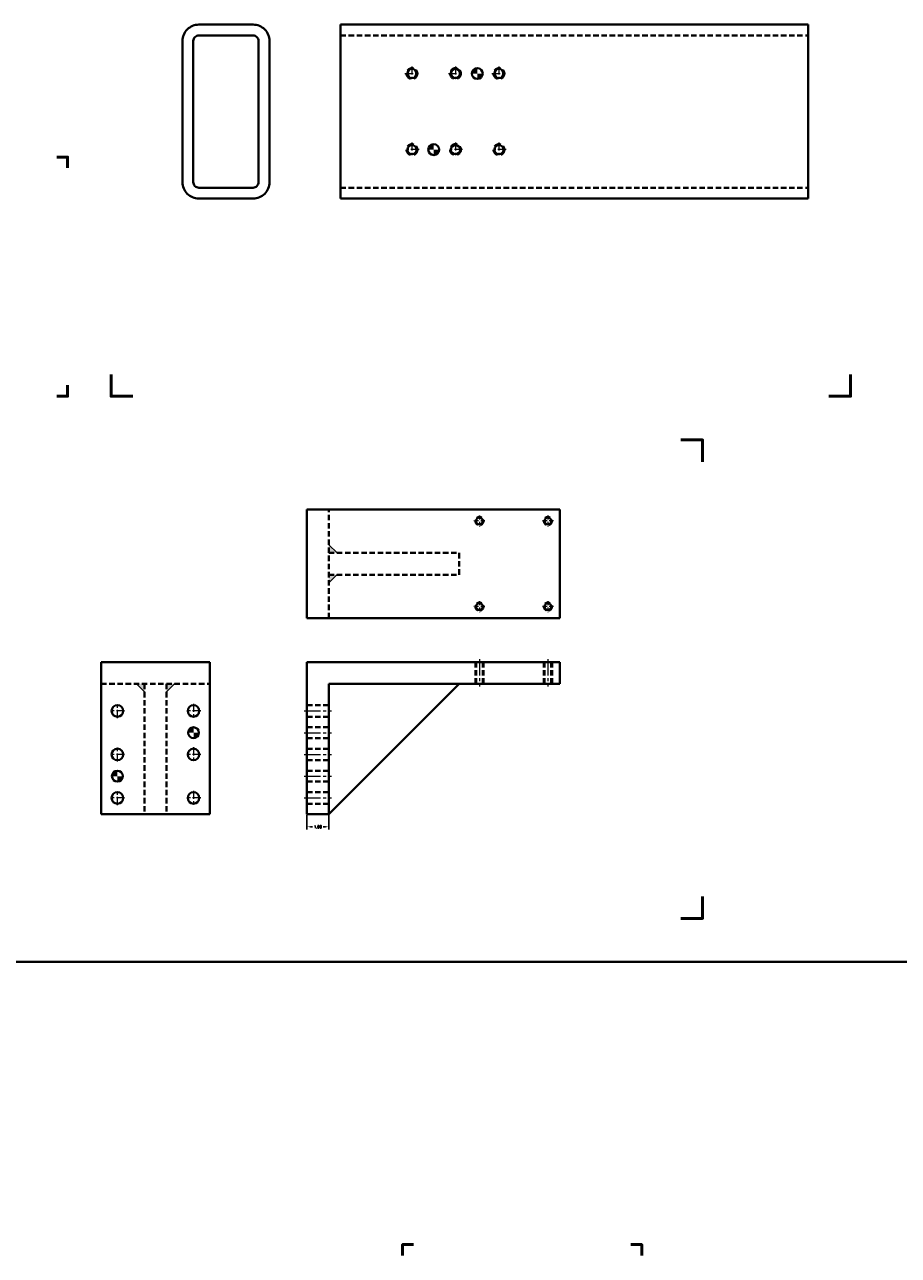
# Model space of a CAD drawing. Header units: inches. Extents: x 0 to 248, y 0 to 191.
# Tile 17 of 41: x 108 to 149, y 56 to 113. Entities that reach past the tile are written whole.
import ezdxf

# ---------------------------------------------------------------- set-up
doc = ezdxf.new("R2010")
doc.units = ezdxf.units.IN
doc.header["$MEASUREMENT"] = 0
doc.linetypes.add('CENTER2', pattern=[1.125, 0.75, -0.125, 0.125, -0.125])
doc.linetypes.add('HIDDEN', pattern=[0.375, 0.25, -0.125])
doc.layers.get('0').update_dxf_attribs({"lineweight": 40})
for name, color, linetype, lineweight in [('BORDER', 7, 'Continuous', 50), ('CENTER', 1, 'CENTER2', 20), ('DIM', 3, 'Continuous', 25), ('Shade-40', 7, 'Continuous', 25)]:
    doc.layers.add(name, color=color, linetype=linetype, lineweight=lineweight)
doc.styles.add('ROMANS', font='romans.shx')
doc.dimstyles.new('2 Place', dxfattribs={"dimtxt": 0.125, "dimasz": 0.15625, "dimexe": 0.125, "dimexo": 0.03125, "dimgap": 0.0625, "dimtad": 0, "dimtih": 1, "dimtoh": 1, "dimzin": 4, "dimdsep": 46, "dimtxsty": 'ROMANS', "dimcen": 0, "dimazin": 1, "dimtfac": 1, "dimtofl": 0, "dimtmove": 0, "dimatfit": 3, "dimfxl": 1, "dimtolj": 1, "dimtzin": 0, "dimarcsym": 0})

# ---------------------------------------------------------------- blocks, each defined once
blk = doc.blocks.new('*D16')
at = {"layer": 'Defpoints', "color": 0, "transparency": 16777216}
for p in [(121.408, 76.789), (122.408, 76.789), (122.408, 76.211)]:
    blk.add_point(p, dxfattribs=at)
at = {"layer": 'DIM', "color": 0, "lineweight": -2, "transparency": 16777216}
for p, q in [((121.408, 76.758), (121.408, 76.086)), ((122.408, 76.758), (122.408, 76.086)), ((121.564, 76.211), (121.664, 76.211)), ((122.252, 76.211), (122.152, 76.211))]:
    blk.add_line(p, q, dxfattribs=at)
at = {"layer": 'DIM', "color": 0, "transparency": 16777216}
for points in [[(121.564, 76.237), (121.564, 76.185), (121.408, 76.211)], [(122.252, 76.237), (122.252, 76.185), (122.408, 76.211)]]:
    blk.add_solid(points, dxfattribs=at)
at = {"layer": 'DIM', "color": 0, "transparency": 16777216, "insert": (121.908, 76.211), "char_height": 0.125, "attachment_point": 5, "style": 'ROMANS'}
blk.add_mtext('\\A1;1.00', dxfattribs=at)

msp = doc.modelspace()

# ---------------------------------------------------------------- hatches: boundary and pattern name
at = {"layer": 'Shade-40'}
h = msp.add_hatch(color=256, dxfattribs=at)
h.paths.add_polyline_path([(122.783, 87.806), (122.408, 87.806), (122.408, 87.431)])
h.paths.add_polyline_path([(122.408, 89.181), (122.408, 88.806), (122.783, 88.806), (122.783, 88.817)])
h = msp.add_hatch(color=256, dxfattribs=at)
h.paths.add_polyline_path([(113.942, 82.789), (113.567, 82.789), (113.942, 82.414)])
h.paths.add_polyline_path([(114.942, 82.414), (115.317, 82.789), (114.942, 82.789)])

# ---------------------------------------------------------------- linework, layer by layer
for p, q in [((122.949, 113.104), (122.949, 105.104)), ((144.449, 113.104), (122.949, 113.104)), ((144.449, 113.104), (144.449, 105.104)), ((122.949, 105.104), (144.449, 105.104)), ((121.408, 90.806), (133.033, 90.806)), ((121.408, 85.806), (121.408, 90.806)), ((133.033, 90.806), (133.033, 85.806)), ((133.033, 85.806), (121.408, 85.806)), ((111.942, 76.789), (111.942, 83.789)), ((111.942, 83.789), (116.942, 83.789)), ((116.942, 83.789), (116.942, 76.789)), ((121.408, 76.789), (121.408, 83.789)), ((121.408, 83.789), (133.033, 83.789)), ((133.033, 83.789), (133.033, 82.789)), ((133.033, 82.789), (122.408, 82.789)), ((122.408, 82.789), (122.408, 76.789)), ((122.408, 76.789), (128.408, 82.789)), ((116.942, 76.789), (111.942, 76.789)), ((122.408, 76.789), (121.408, 76.789)), ((0, 70), (239.763, 70))]:
    msp.add_line(p, q)
at = {"linetype": 'HIDDEN'}
for p, q in [((122.949, 112.604), (144.449, 112.604)), ((122.949, 105.604), (144.449, 105.604)), ((122.408, 85.806), (122.408, 90.806)), ((122.408, 88.806), (128.408, 88.806)), ((128.408, 87.806), (128.408, 88.806)), ((122.408, 87.806), (128.408, 87.806)), ((129.149, 83.789), (129.149, 82.789)), ((129.18, 83.789), (129.18, 82.789)), ((129.493, 83.789), (129.493, 82.789)), ((129.524, 83.789), (129.524, 82.789)), ((132.299, 83.789), (132.299, 82.789)), ((132.33, 83.789), (132.33, 82.789)), ((132.642, 83.789), (132.642, 82.789)), ((132.674, 83.789), (132.674, 82.789)), ((111.942, 82.789), (116.942, 82.789)), ((113.942, 82.789), (113.942, 76.789)), ((114.942, 82.789), (114.942, 76.789)), ((121.408, 81.805), (122.408, 81.805)), ((121.408, 81.274), (122.408, 81.274)), ((121.408, 80.789), (122.408, 80.789)), ((121.408, 80.289), (122.408, 80.289)), ((121.408, 79.792), (122.408, 79.789)), ((121.408, 79.274), (122.408, 79.274)), ((121.408, 78.789), (122.408, 78.789)), ((121.408, 78.289), (122.408, 78.289)), ((121.408, 77.805), (122.408, 77.805)), ((121.408, 77.274), (122.408, 77.274))]:
    msp.add_line(p, q, dxfattribs=at)
for points in [[(115.682, 105.854, 0.414214), (116.432, 105.104), (118.932, 105.104, 0.414214), (119.682, 105.854), (119.682, 112.354, 0.414214), (118.932, 113.104), (116.432, 113.104, 0.414214), (115.682, 112.354)], [(116.182, 105.854, 0.414214), (116.432, 105.604), (118.932, 105.604, 0.414214), (119.182, 105.854), (119.182, 112.354, 0.414214), (118.932, 112.604), (116.432, 112.604, 0.414214), (116.182, 112.354)]]:
    msp.add_lwpolyline(points, format="xyb", close=True)
at = {"const_width": 0.25}
for points in [[(129.111, 110.854, -0.414214), (129.236, 110.979)], [(129.361, 110.854, -0.414214), (129.236, 110.729)], [(127.111, 107.354, -0.414214), (127.236, 107.479)], [(127.361, 107.354, -0.414214), (127.236, 107.229)], [(116.192, 80.664, 0.414214), (116.067, 80.539)], [(116.192, 80.414, 0.414214), (116.317, 80.539)], [(112.692, 78.664, 0.414214), (112.567, 78.539)], [(112.692, 78.414, 0.414214), (112.817, 78.539)]]:
    msp.add_lwpolyline(points, format="xyb", dxfattribs=at)
at = {"linetype": 'HIDDEN', "ltscale": 1.25}
for centre in [(126.236, 110.854), (128.236, 110.854), (130.236, 110.854), (126.236, 107.354), (128.236, 107.354), (130.236, 107.354)]:
    msp.add_circle(centre, 0.25, dxfattribs=at)
for centre, radius in [((126.236, 110.854), 0.211), ((128.236, 110.854), 0.211), ((129.236, 110.854), 0.25), ((130.236, 110.854), 0.211), ((126.236, 107.354), 0.211), ((127.236, 107.354), 0.25), ((128.236, 107.354), 0.211), ((130.236, 107.354), 0.211), ((129.336, 90.275), 0.156), ((132.486, 90.275), 0.156), ((129.336, 86.338), 0.156), ((132.486, 86.338), 0.156), ((112.692, 81.539), 0.266), ((116.192, 81.539), 0.266), ((116.192, 80.539), 0.25), ((112.692, 79.539), 0.266), ((116.192, 79.539), 0.266), ((112.692, 78.539), 0.25), ((112.692, 77.539), 0.266), ((116.192, 77.539), 0.266)]:
    msp.add_circle(centre, radius)
at = {"linetype": 'HIDDEN'}
for centre in [(129.336, 90.275), (132.486, 90.275), (129.336, 86.338), (132.486, 86.338)]:
    msp.add_circle(centre, 0.188, dxfattribs=at)
at = {"layer": 'BORDER'}
for points in [[(109.9, 107.015), (110.4, 107.015), (110.4, 106.515)], [(113.4, 96.015), (112.4, 96.015), (112.4, 97.015)], [(146.4, 97.015), (146.4, 96.015), (145.4, 96.015)], [(110.4, 96.515), (110.4, 96.015), (109.9, 96.015)], [(138.6, 94), (139.6, 94), (139.6, 93)], [(139.6, 73), (139.6, 72), (138.6, 72)], [(125.8, 56.5), (125.8, 57), (126.3, 57)], [(125.8, 56.5), (125.8, 57), (126.3, 57)], [(136.3, 57), (136.8, 57), (136.8, 56.5)], [(136.3, 57), (136.8, 57), (136.8, 56.5)]]:
    msp.add_lwpolyline(points, dxfattribs=at)
at = {"layer": 'CENTER', "ltscale": 0.5}
for p, q in [((126.236, 111.182), (126.236, 110.526)), ((128.236, 111.182), (128.236, 110.526)), ((130.236, 111.182), (130.236, 110.526)), ((125.908, 110.854), (126.564, 110.854)), ((127.908, 110.854), (128.564, 110.854)), ((129.908, 110.854), (130.564, 110.854)), ((126.236, 107.682), (126.236, 107.026)), ((128.236, 107.682), (128.236, 107.026)), ((130.236, 107.682), (130.236, 107.026)), ((126.564, 107.354), (125.908, 107.354)), ((128.564, 107.354), (127.908, 107.354)), ((130.564, 107.354), (129.908, 107.354)), ((113.02, 81.539), (112.363, 81.539)), ((112.692, 81.211), (112.692, 81.867)), ((116.52, 81.539), (115.863, 81.539)), ((116.192, 81.867), (116.192, 81.211)), ((112.692, 79.211), (112.692, 79.867)), ((116.192, 79.867), (116.192, 79.211)), ((113.02, 79.539), (112.363, 79.539)), ((116.52, 79.539), (115.863, 79.539)), ((112.692, 77.211), (112.692, 77.867)), ((116.192, 77.867), (116.192, 77.211)), ((113.02, 77.539), (112.363, 77.539)), ((116.52, 77.539), (115.863, 77.539))]:
    msp.add_line(p, q, dxfattribs=at)
at = {"layer": 'CENTER', "ltscale": 0.25}
for p, q in [((129.586, 90.275), (129.086, 90.275)), ((129.336, 90.525), (129.336, 90.025)), ((132.736, 90.275), (132.236, 90.275)), ((132.486, 90.525), (132.486, 90.025)), ((129.586, 86.338), (129.086, 86.338)), ((129.336, 86.588), (129.336, 86.088)), ((132.736, 86.338), (132.236, 86.338)), ((132.486, 86.588), (132.486, 86.088))]:
    msp.add_line(p, q, dxfattribs=at)
at = {"layer": 'CENTER'}
for p, q in [((129.336, 83.914), (129.336, 82.664)), ((132.486, 83.914), (132.486, 82.664)), ((121.283, 81.539), (122.533, 81.539)), ((121.283, 80.539), (122.533, 80.539)), ((121.283, 79.539), (122.533, 79.539)), ((121.283, 78.539), (122.533, 78.539)), ((121.283, 77.539), (122.533, 77.539))]:
    msp.add_line(p, q, dxfattribs=at)
at = {"layer": 'DIM'}
for p, q in [((122.408, 89.181), (122.794, 88.806)), ((122.783, 87.806), (122.408, 87.431)), ((113.567, 82.789), (113.942, 82.414)), ((114.942, 82.414), (115.317, 82.789))]:
    msp.add_line(p, q, dxfattribs=at)

# ---------------------------------------------------------------- dimensions: what is measured, and where the dimension line sits
dim = msp.add_linear_dim(base=(122.408, 76.211), p1=(121.408, 76.789), p2=(122.408, 76.789), dimstyle='2 Place', dxfattribs=at)
dim.commit()
dim.dimension.update_dxf_attribs({"geometry": '*D16', "text_midpoint": (121.908, 76.211)})

doc.saveas('drawing.dxf')
